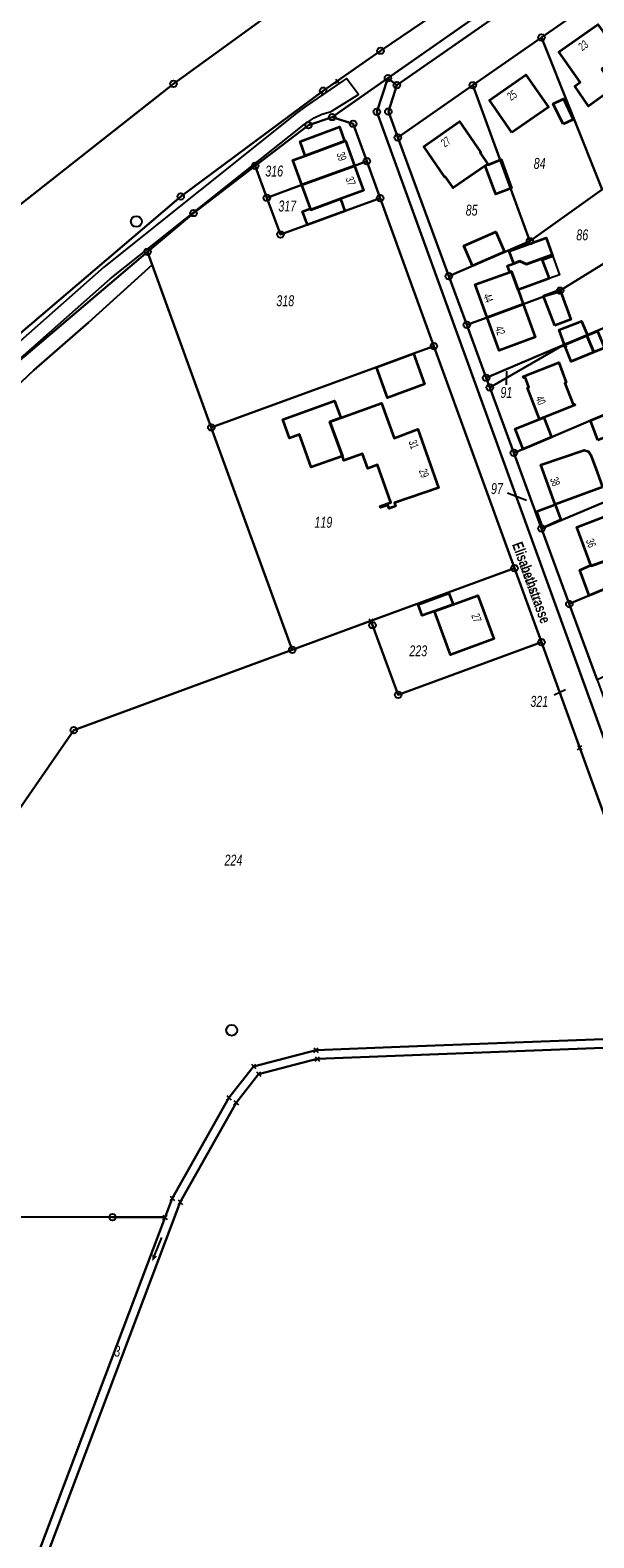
# Model space of a CAD drawing. Header units: metres. Extents: x 339653 to 341672, y 5744753 to 5747397.
# Tile 133 of 256: x 340745 to 340874, y 5745968 to 5746313. Entities that reach past the tile are written whole.
import ezdxf

# ---------------------------------------------------------------- set-up
doc = ezdxf.new("R2010")
doc.units = ezdxf.units.M
doc.header["$LTSCALE"] = 0.03
doc.header["$PDMODE"] = 3
doc.header["$PDSIZE"] = 0.5
doc.layers.add('B-Flurstück', color=83, linetype='Continuous')
doc.layers.add('UMRINGE_FAHRBAHN', color=7, linetype='Continuous')
for name, color, linetype, lineweight in [('B-Gebäude', 15, 'Continuous', 35), ('Flurstücke_Grenzpunkte', 7, 'Continuous', 25), ('Gewässer', 7, 'Continuous', 25), ('Lagebezeichnungen', 7, 'Continuous', 25), ('Netzpunkte', 7, 'Continuous', 25), ('Siedlung', 7, 'Continuous', 25), ('Siedlungsflächen - Bauwerke u. Einrichtungen', 7, 'Continuous', 25), ('Vegetation', 7, 'Continuous', 25), ('Verkehr', 7, 'Continuous', 25)]:
    doc.layers.add(name, color=color, linetype=linetype, lineweight=lineweight)
doc.styles.add('Flurstücksnummer - K 10 700', font='ariali.ttf', dxfattribs={"width": 0.7})
doc.styles.add('Hausnummern NRW', font='arial.ttf', dxfattribs={"width": 0.595})
doc.styles.add('Name - Bauwerken u. Einrichtungen - F 10', font='arialbd.ttf', dxfattribs={"width": 0.7})
doc.styles.add('Textart 8113', font='arial.ttf', dxfattribs={"width": 0.7})

# ---------------------------------------------------------------- blocks, each defined once
blk = doc.blocks.new('S1600.8202')
at = {"lineweight": -2}
blk.add_circle((-0.000001, 0.000001), 0.5, dxfattribs=at)
blk = doc.blocks.new('Grenzpunkt mit Abmarkung (Marke)')
at = {"lineweight": -2}
blk.add_circle((0, 0), 0.499, dxfattribs=at)
blk = doc.blocks.new('Bach', base_point=(-0.007389, 0))
blk.add_hatch(color=256).paths.add_polyline_path([(-0.5, 0), (-0.253694, 0.098522), (-0.253694, -0.098522)], flags=0)
blk.add_line((-0.253694, 0), (0.485223, 0))
blk = doc.blocks.new('Grenzpunkt. Abmarkung nach Quellenlage nicht zu spezifizieren')
at = {"lineweight": -2}
blk.add_hatch(color=256, dxfattribs=at).paths.add_polyline_path([(0, 0.165, -1), (0, -0.165, -1)], flags=0)
blk.add_point((0, 0), dxfattribs=at)

msp = doc.modelspace()

# ---------------------------------------------------------------- linework, layer by layer
at = {"layer": 'B-Flurstück', "color": 83}
for points in [[(340829.028, 5746300.195, 0), (340905.578, 5746353.477, 0), (340985.343, 5746408.877, 0), (340992.518, 5746413.062, 0), (340957.725, 5746393.174, 0), (340826.98, 5746301.795, 0), (340829.028, 5746300.195, 0)], [(340827.063, 5746294.153, 0), (340829.24, 5746288.234, 0), (340846.373, 5746300.166, 0), (340862.07, 5746311.098, 0), (340878.129, 5746322.282, 0), (340893.917, 5746333.277, 0), (340908.892, 5746343.707, 0), (340909.459, 5746344.102, 0), (340915.609, 5746348.385, 0), (340918.866, 5746350.653, 0), (340934.662, 5746361.653, 0), (340953.502, 5746374.771, 0), (340972.423, 5746387.945, 0), (340986.415, 5746397.687, 0), (340991.348, 5746396.326, 0), (340985.343, 5746408.877, 0), (340905.578, 5746353.477, 0), (340829.028, 5746300.195, 0), (340827.063, 5746294.153, 0)], [(340519.618, 5745971.181, 0), (340525.376, 5745980.861, 0), (340564.026, 5746034.103, 0), (340570.215, 5746042.061, 0), (340633.766, 5746123.784, 0), (340654.465, 5746148.333, 0), (340675.543, 5746170.973, 0), (340702.715, 5746199.362, 0), (340721.867, 5746217.776, 0), (340743.61, 5746238.065, 0), (340771.98, 5746262.078, 0), (340782.495, 5746270.98, 0), (340796.624, 5746281.759, 0), (340808.773, 5746291.029, 0), (340814.219, 5746292.919, 0), (340817.349, 5746295.096, 0), (340823.898, 5746299.651, 0), (340826.98, 5746301.795, 0), (340957.725, 5746393.174, 0)], [(340564.629, 5746365.908, 0), (340546.518, 5746294.114, 0), (340545.251, 5746289.092, 0), (340453.639, 5746214.272, 0), (340451.09, 5746211.671, 0), (340518.959, 5746045.995, 0), (340518.96, 5746045.993, 0), (340526.349, 5746027.955, 0), (340534.139, 5746038.915, 0), (340569.827, 5746088.072, 0), (340604.327, 5746131.884, 0), (340640.647, 5746173.847, 0), (340673.3, 5746208.898, 0), (340707.638, 5746242.752, 0), (340733.354, 5746265.451, 0), (340777.916, 5746300.517, 0), (340807.836, 5746322.231, 0)], [(340873.019, 5746340.454, 0), (340825.272, 5746308.076, 0), (340812.166, 5746298.938, 0), (340779.571, 5746274.745, 0), (340740.96, 5746241.875, 0), (340718.852, 5746222.111, 0), (340699.531, 5746203.891, 0), (340671.359, 5746174.676, 0), (340642.68, 5746143.535, 0), (340628.766, 5746127.699, 0), (340608.866, 5746102.669, 0), (340559.705, 5746037.384, 0), (340517.222, 5745979.589, 0), (340518.058, 5745976.656, 0), (340519.618, 5745971.181, 0)], [(340517.222, 5745979.589, 0), (340559.705, 5746037.384, 0), (340608.866, 5746102.669, 0), (340628.766, 5746127.699, 0), (340642.68, 5746143.535, 0), (340671.359, 5746174.676, 0), (340699.531, 5746203.891, 0), (340718.852, 5746222.111, 0), (340740.96, 5746241.875, 0), (340779.571, 5746274.745, 0), (340812.166, 5746298.938, 0), (340825.272, 5746308.076, 0), (340873.019, 5746340.454, 0)], [(340807.836, 5746322.231, 0), (340777.916, 5746300.517, 0), (340733.354, 5746265.451, 0), (340707.638, 5746242.752, 0), (340673.3, 5746208.898, 0), (340640.647, 5746173.847, 0), (340604.327, 5746131.884, 0), (340569.827, 5746088.072, 0), (340534.139, 5746038.915, 0), (340526.349, 5746027.955, 0), (340509.996, 5746004.947, 0), (340511.746, 5745998.807, 0), (340515.548, 5745985.462, 0), (340517.222, 5745979.589, 0)]]:
    msp.add_polyline3d(points, dxfattribs=at)
at = {"layer": 'B-Gebäude'}
for points in [[(340875.838, 5746303.881), (340878.725, 5746299.767), (340878.799, 5746299.66), (340872.866, 5746295.412), (340869.692, 5746300.002), (340870.92, 5746300.865), (340866.021, 5746307.833), (340874.965, 5746314.084), (340876.183, 5746312.35), (340880.054, 5746306.838), (340879.554, 5746306.487)], [(340855.322, 5746289.394), (340850.202, 5746296.785), (340858.469, 5746302.525), (340863.661, 5746295.167)], [(340867.012, 5746291.255), (340864.758, 5746295.966), (340867.095, 5746297.086), (340869.363, 5746292.369)], [(340817.057, 5746287.376), (340808.066, 5746284.074), (340806.882, 5746287.352), (340815.857, 5746290.674)], [(340849.786, 5746282.175), (340849.225, 5746281.788), (340841.899, 5746276.731), (340840.151, 5746279.271), (340840.003, 5746279.169), (340835.156, 5746286.211), (340843.329, 5746291.93), (340848.206, 5746284.802), (340848.058, 5746284.7)], [(340819.316, 5746281.783), (340807.265, 5746277.39), (340805.208, 5746283.025), (340808.066, 5746284.074), (340817.057, 5746287.376), (340817.254, 5746287.449)], [(340809.224, 5746271.999), (340807.265, 5746277.39), (340819.316, 5746281.783), (340821.374, 5746276.129), (340816.09, 5746274.185), (340809.334, 5746271.697)], [(340849.225, 5746281.788), (340849.786, 5746282.175), (340849.888, 5746282.026), (340852.834, 5746283.179), (340855.199, 5746276.661), (340851.611, 5746275.268)], [(340809.334, 5746271.697), (340816.09, 5746274.185), (340817.126, 5746271.391), (340808.581, 5746268.278), (340807.46, 5746271.356), (340809.224, 5746271.999)], [(340846.313, 5746258.909), (340844.329, 5746263.475), (340851.644, 5746266.663), (340853.631, 5746262.088)], [(340855.73, 5746259.418), (340854.701, 5746262.233), (340863.14, 5746265.313), (340864.563, 5746261.447), (340858.649, 5746259.27), (340857.133, 5746259.943)], [(340854.858, 5746257.495), (340854.344, 5746258.9), (340855.73, 5746259.418), (340857.133, 5746259.943), (340858.649, 5746259.27), (340864.563, 5746261.447), (340864.684, 5746261.118), (340862.262, 5746260.227), (340863.809, 5746255.999), (340856.732, 5746253.422), (340855.213, 5746257.624)], [(340857.919, 5746250.136), (340849.661, 5746247.114), (340846.956, 5746254.615), (340854.858, 5746257.495), (340855.213, 5746257.624), (340856.732, 5746253.422)], [(340865.13, 5746245.255), (340862.581, 5746251.949), (340866.424, 5746253.142), (340868.82, 5746246.682)], [(340857.919, 5746250.136), (340860.638, 5746242.616), (340852.372, 5746239.595), (340849.661, 5746247.114)], [(340872.467, 5746242.978), (340867.37, 5746240.832), (340866.125, 5746244.297), (340871.271, 5746246.293), (340872.579, 5746243.035)], [(340872.467, 5746242.978), (340872.579, 5746243.035), (340874.91, 5746243.974), (340876.479, 5746240.145), (340874.056, 5746239.206)], [(340872.467, 5746242.978), (340874.056, 5746239.206), (340868.891, 5746237.073), (340867.37, 5746240.832)], [(340832.831, 5746238.845), (340835.339, 5746231.841), (340826.871, 5746228.753), (340824.325, 5746235.745)], [(340861.658, 5746223.869), (340858.882, 5746231.063), (340859.227, 5746231.196), (340858.351, 5746233.438), (340858.015, 5746233.309), (340857.893, 5746233.625), (340866.022, 5746236.8), (340867.752, 5746232.261), (340867.425, 5746232.135), (340869.301, 5746227.213), (340869.628, 5746227.337), (340869.739, 5746227.047), (340862.585, 5746224.233)], [(340813.704, 5746223.262), (340816.547, 5746215.399), (340809.432, 5746212.888), (340806.758, 5746220.374), (340804.481, 5746219.552), (340802.94, 5746223.813), (340814.731, 5746228.084), (340816.18, 5746224.166)], [(340816.547, 5746215.399), (340813.704, 5746223.262), (340816.18, 5746224.166), (340825.475, 5746227.559), (340828.359, 5746219.548), (340833.775, 5746221.622), (340838.56, 5746208.189), (340828.476, 5746204.747), (340828.735, 5746203.989), (340827.237, 5746203.477), (340826.978, 5746204.235), (340825.28, 5746203.656), (340825.163, 5746203.997), (340827.658, 5746204.849), (340824.561, 5746213.418), (340822.345, 5746212.618), (340821.141, 5746215.945), (340816.887, 5746214.46)], [(340874.971, 5746219.071), (340873.331, 5746223.54), (340880.827, 5746226.663), (340882.539, 5746221.984)], [(340857.871, 5746217.05), (340856.065, 5746221.667), (340861.658, 5746223.869), (340862.585, 5746224.233), (340864.357, 5746219.773)], [(340876.03, 5746208.349), (340875.551, 5746208.172), (340865.246, 5746204.376), (340861.914, 5746213.455), (340871.856, 5746216.786), (340872.833, 5746216.516), (340873.404, 5746215.614), (340874.79, 5746211.779)], [(340862.334, 5746198.967), (340860.922, 5746202.808), (340865.246, 5746204.376), (340866.542, 5746200.843)], [(340873.449, 5746190.356), (340873.401, 5746190.487), (340870.175, 5746199.207), (340877.357, 5746201.91), (340877.466, 5746201.62), (340879.522, 5746202.396), (340884.427, 5746204.248), (340884.894, 5746203.016), (340888.651, 5746193.093), (340882.184, 5746190.624), (340881.203, 5746193.193), (340876.604, 5746191.438)], [(340873, 5746183.549), (340870.854, 5746189.401), (340873.401, 5746190.487), (340873.449, 5746190.356), (340876.604, 5746191.438), (340878.742, 5746185.966)], [(340841.856, 5746181.512), (340837.64, 5746179.991), (340834.818, 5746178.974), (340833.882, 5746181.548), (340840.931, 5746184.075)], [(340841.856, 5746181.512), (340847.547, 5746183.564), (340851.151, 5746173.68), (340841.278, 5746170.05), (340837.64, 5746179.991)]]:
    msp.add_lwpolyline(points, close=True, dxfattribs=at)
for points in [[(340860.922, 5746202.808), (340865.246, 5746204.376)], [(340860.922, 5746202.808), (340862.334, 5746198.967)]]:
    msp.add_lwpolyline(points, dxfattribs=at)
at = {"layer": 'Flurstücke_Grenzpunkte', "color": 83}
for p, q in [((340854.087, 5746231.689), (340854.145, 5746234.811)), ((340854.34, 5746207.028), (340858.653, 5746205.362)), ((340864.992, 5746160.909), (340867.543, 5746162.078))]:
    msp.add_line(p, q, dxfattribs=at)
for points in [[(340905.578, 5746353.477), (340829.028, 5746300.195), (340826.98, 5746301.795), (340957.725, 5746393.174), (340992.518, 5746413.062), (340985.343, 5746408.877)], [(340827.063, 5746294.153), (340829.028, 5746300.195), (340905.578, 5746353.477), (340985.343, 5746408.877), (340991.348, 5746396.326), (340986.415, 5746397.687), (340972.423, 5746387.945), (340954.256, 5746375.296), (340953.502, 5746374.771), (340934.662, 5746361.653), (340918.866, 5746350.653), (340915.609, 5746348.385), (340909.459, 5746344.102), (340908.892, 5746343.707), (340893.917, 5746333.277), (340878.129, 5746322.282), (340862.07, 5746311.098), (340846.373, 5746300.166), (340829.24, 5746288.234)], [(340883.65, 5746281.867), (340875.989, 5746276.373), (340862.07, 5746311.098), (340878.129, 5746322.282), (340880.816, 5746315.611), (340882.57, 5746311.256), (340884.162, 5746307.302), (340885.338, 5746304.381), (340891.995, 5746287.851)], [(340875.989, 5746276.373), (340859.454, 5746264.516), (340846.373, 5746300.166), (340862.07, 5746311.098)], [(340819.008, 5746291.393), (340814.219, 5746292.919), (340826.98, 5746301.795), (340824.419, 5746294.105), (340898.218, 5746090.672), (340902.864, 5746087.24), (340902.583, 5746081.517), (340895.146, 5746081.926), (340894.575, 5746083.496), (340870.015, 5746151.057), (340862.073, 5746172.91), (340855.928, 5746189.823), (340837.494, 5746240.543), (340825.202, 5746274.355), (340822.129, 5746282.809)], [(340906.077, 5746081.325), (340902.583, 5746081.517), (340902.864, 5746087.24), (340898.218, 5746090.672), (340824.419, 5746294.105), (340826.98, 5746301.795), (340829.028, 5746300.195), (340827.063, 5746294.153), (340829.24, 5746288.234), (340840.901, 5746256.538), (340844.997, 5746245.407), (340849.433, 5746233.346), (340850.261, 5746231.095), (340855.755, 5746216.162), (340862.113, 5746198.874), (340868.454, 5746181.634), (340874.825, 5746164.31), (340881.634, 5746145.799), (340888.874, 5746126.11), (340896.118, 5746106.409), (340901.113, 5746092.843), (340906.529, 5746088.997)], [(340859.454, 5746264.516), (340840.901, 5746256.538), (340829.24, 5746288.234), (340846.373, 5746300.166)], [(340807.265, 5746277.39), (340799.289, 5746274.481), (340796.624, 5746281.759), (340808.773, 5746291.029), (340814.219, 5746292.919), (340819.008, 5746291.393), (340822.129, 5746282.809), (340819.316, 5746281.783)], [(340773.04, 5746259.167), (340771.98, 5746262.078), (340782.495, 5746270.98), (340796.624, 5746281.759), (340799.289, 5746274.481), (340802.38, 5746266.039), (340825.202, 5746274.355), (340837.494, 5746240.543), (340832.831, 5746238.845), (340824.325, 5746235.745), (340786.58, 5746221.993), (340774.269, 5746255.797)], [(340825.202, 5746274.355), (340802.38, 5746266.039), (340799.289, 5746274.481), (340807.265, 5746277.39), (340819.316, 5746281.783), (340822.129, 5746282.809)], [(340844.997, 5746245.407), (340840.901, 5746256.538), (340859.454, 5746264.516), (340875.989, 5746276.373), (340883.65, 5746281.867), (340888.114, 5746270.421), (340889.271, 5746267.451), (340866.389, 5746253.237), (340857.919, 5746250.136), (340849.661, 5746247.114)], [(340867.381, 5746240.902), (340849.433, 5746233.346), (340844.997, 5746245.407), (340849.661, 5746247.114), (340857.919, 5746250.136), (340866.389, 5746253.237), (340889.271, 5746267.451), (340894.773, 5746253.343), (340895.078, 5746252.561)], [(340580.665, 5746041.991), (340576.881, 5746042.001), (340633.766, 5746123.784), (340654.465, 5746148.333), (340675.543, 5746170.973), (340702.715, 5746199.362), (340721.867, 5746217.776), (340743.61, 5746238.065), (340771.98, 5746262.078), (340773.04, 5746259.167), (340774.269, 5746255.797), (340786.58, 5746221.993), (340805.094, 5746171.16), (340755.1, 5746152.814), (340678.291, 5746041.735), (340653.286, 5746041.801)], [(340855.755, 5746216.162), (340850.261, 5746231.095), (340867.381, 5746240.902), (340895.078, 5746252.561), (340901.208, 5746236.855), (340901.75, 5746235.468), (340873.331, 5746223.54), (340864.357, 5746219.773), (340857.871, 5746217.05)], [(340823.078, 5746177.762), (340805.094, 5746171.16), (340786.58, 5746221.993), (340824.325, 5746235.745), (340832.831, 5746238.845), (340837.494, 5746240.543), (340855.928, 5746189.823)], [(340867.381, 5746240.902), (340850.261, 5746231.095), (340849.433, 5746233.346)], [(340862.334, 5746198.967), (340862.113, 5746198.874), (340855.755, 5746216.162), (340857.871, 5746217.05), (340864.357, 5746219.773), (340873.331, 5746223.54), (340901.75, 5746235.468), (340907.6, 5746220.478), (340908.403, 5746218.421)], [(340873, 5746183.549), (340868.454, 5746181.634), (340862.113, 5746198.874), (340862.334, 5746198.967), (340908.403, 5746218.421), (340913.947, 5746204.213), (340915.095, 5746201.271), (340878.742, 5746185.966)], [(340874.825, 5746164.31), (340868.454, 5746181.634), (340873, 5746183.549), (340878.742, 5746185.966), (340915.095, 5746201.271), (340921.126, 5746185.816), (340900.281, 5746176.147), (340885.998, 5746169.505), (340879.632, 5746166.545)], [(340829.285, 5746160.876), (340823.422, 5746176.824), (340823.078, 5746177.762), (340855.928, 5746189.823), (340862.073, 5746172.91)], [(340678.291, 5746041.735), (340755.1, 5746152.814), (340805.094, 5746171.16), (340823.078, 5746177.762), (340823.422, 5746176.824), (340829.285, 5746160.876), (340862.073, 5746172.91), (340870.015, 5746151.057), (340894.575, 5746083.496), (340895.146, 5746081.926), (340880.201, 5746082.348), (340829.682, 5746080.413), (340810.518, 5746079.679), (340796.249, 5746075.963), (340790.601, 5746068.798), (340777.644, 5746045.799), (340776.011, 5746041.478), (340763.987, 5746041.509)], [(340779.458, 5746044.94), (340747.931, 5745961.518), (340745.92, 5745961.851), (340776.011, 5746041.478), (340777.644, 5746045.799), (340790.601, 5746068.798), (340796.249, 5746075.963), (340810.518, 5746079.679), (340829.682, 5746080.413), (340880.201, 5746082.348), (340895.146, 5746081.926), (340895.873, 5746079.929), (340880.193, 5746080.348), (340810.816, 5746077.689), (340797.404, 5746074.198), (340792.264, 5746067.676)], [(340748.543, 5745961.417), (340747.931, 5745961.518), (340779.458, 5746044.94), (340792.264, 5746067.676), (340797.404, 5746074.198), (340810.816, 5746077.689), (340880.193, 5746080.348), (340895.873, 5746079.929), (340896.415, 5746078.439), (340930.678, 5746076.533), (341046.403, 5746070.095), (341105.319, 5746078.461), (341107.43, 5746063.61), (341122.242, 5746065.717), (341126.233, 5746037.635), (341126.202, 5746024.803), (341126.101, 5745983.448), (341126.05, 5745962.351), (340922.936, 5745961.848)], [(340696.92, 5745961.864), (340623.443, 5745961.674), (340653.286, 5746041.801), (340678.291, 5746041.735), (340763.987, 5746041.509), (340776.011, 5746041.478), (340745.92, 5745961.851), (340745.093, 5745961.988)]]:
    msp.add_lwpolyline(points, close=True, dxfattribs=at)
for points in [[(340957.725, 5746393.174), (340826.98, 5746301.795), (340814.219, 5746292.919), (340808.773, 5746291.029), (340796.624, 5746281.759), (340782.495, 5746270.98), (340771.98, 5746262.078), (340743.61, 5746238.065)], [(340807.836, 5746322.231), (340777.916, 5746300.517), (340733.354, 5746265.451), (340707.638, 5746242.752), (340673.3, 5746208.898), (340640.647, 5746173.847), (340604.327, 5746131.884), (340569.83, 5746088.072), (340534.203, 5746038.897), (340510.104, 5746004.941), (340503.53, 5746027.973), (340473.998, 5746131.449), (340451.096, 5746211.695), (340453.698, 5746214.35), (340545.251, 5746289.092), (340546.518, 5746294.114), (340564.629, 5746365.908)], [(340873.019, 5746340.454), (340825.272, 5746308.076), (340812.166, 5746298.938), (340779.571, 5746274.745), (340740.96, 5746241.875), (340718.852, 5746222.111), (340699.531, 5746203.891), (340671.359, 5746174.676), (340642.68, 5746143.535), (340628.766, 5746127.699), (340608.866, 5746102.669), (340559.781, 5746037.367), (340517.331, 5745979.624), (340510.104, 5746004.941), (340534.203, 5746038.897), (340569.83, 5746088.072), (340604.327, 5746131.884), (340640.647, 5746173.847), (340673.3, 5746208.898), (340707.638, 5746242.752), (340733.354, 5746265.451), (340777.916, 5746300.517), (340807.836, 5746322.231)], [(340740.96, 5746241.875), (340779.571, 5746274.745), (340812.166, 5746298.938), (340825.272, 5746308.076), (340873.019, 5746340.454)], [(340829.682, 5746080.413), (340880.201, 5746082.348)], [(340796.249, 5746075.963), (340810.518, 5746079.679)], [(340810.518, 5746079.679), (340829.682, 5746080.413)], [(340790.601, 5746068.798), (340796.249, 5746075.963)], [(340777.644, 5746045.799), (340790.601, 5746068.798)], [(340776.011, 5746041.478), (340777.644, 5746045.799)], [(340745.92, 5745961.851), (340776.011, 5746041.478)]]:
    msp.add_lwpolyline(points, dxfattribs=at)
at = {"layer": 'Gewässer', "color": 83}
msp.add_lwpolyline([(340745.92, 5745961.851), (340776.011, 5746041.478), (340777.644, 5746045.799), (340790.601, 5746068.798), (340796.249, 5746075.963), (340810.518, 5746079.679), (340829.682, 5746080.413), (340880.201, 5746082.348), (340895.146, 5746081.926), (340895.873, 5746079.929), (340880.193, 5746080.348), (340810.816, 5746077.689), (340797.404, 5746074.198), (340792.264, 5746067.676), (340779.458, 5746044.94), (340747.931, 5745961.518)], dxfattribs=at)
at = {"layer": 'Netzpunkte', "color": 83}
for p in [(340815.488, 5746301.075), (340870.84, 5746148.776)]:
    msp.add_point(p, dxfattribs=at)
at = {"layer": 'Siedlung', "color": 83}
for points in [[(340826.98, 5746301.795), (340957.725, 5746393.174), (340992.518, 5746413.062), (340985.343, 5746408.877), (340905.578, 5746353.477), (340829.028, 5746300.195)], [(340796.624, 5746281.759), (340808.773, 5746291.029), (340814.219, 5746292.919), (340819.008, 5746291.393), (340822.129, 5746282.809), (340825.202, 5746274.355), (340802.38, 5746266.039), (340799.289, 5746274.481)], [(340799.289, 5746274.481), (340802.38, 5746266.039), (340825.202, 5746274.355), (340837.494, 5746240.543), (340832.831, 5746238.845), (340824.325, 5746235.745), (340786.58, 5746221.993), (340774.269, 5746255.797), (340773.04, 5746259.167), (340771.98, 5746262.078), (340782.495, 5746270.98), (340796.624, 5746281.759)], [(340786.58, 5746221.993), (340824.325, 5746235.745), (340832.831, 5746238.845), (340837.494, 5746240.543), (340855.928, 5746189.823), (340862.073, 5746172.91), (340829.285, 5746160.876), (340823.422, 5746176.824), (340823.078, 5746177.762), (340805.094, 5746171.16)]]:
    msp.add_lwpolyline(points, close=True, dxfattribs=at)
msp.add_lwpolyline([(340874.825, 5746164.31), (340868.454, 5746181.634), (340862.113, 5746198.874), (340855.755, 5746216.162), (340850.261, 5746231.095), (340849.433, 5746233.346), (340844.997, 5746245.407), (340840.901, 5746256.538), (340829.24, 5746288.234), (340846.373, 5746300.166), (340862.07, 5746311.098), (340878.129, 5746322.282)], dxfattribs=at)
at = {"layer": 'Siedlungsflächen - Bauwerke u. Einrichtungen', "color": 83}
msp.add_lwpolyline([(340862.262, 5746260.227), (340864.684, 5746261.118), (340866.242, 5746256.885), (340863.809, 5746255.999)], close=True, dxfattribs=at)
msp.add_lwpolyline([(340862.581, 5746251.949), (340862.517, 5746252.117), (340866.285, 5746253.517), (340866.389, 5746253.237), (340866.424, 5746253.142)], dxfattribs=at)
at = {"layer": 'UMRINGE_FAHRBAHN', "color": 83}
msp.add_polyline3d([(340727.697, 5746224.378, 0), (340763.436, 5746255.945, 0), (340807.837, 5746291.225, 0), (340810.11, 5746292.702, 0), (340811.866, 5746293.57, 0), (340813.741, 5746294.133, 0), (340814.25, 5746294.352, 0), (340816.046, 5746295.449, 0), (340820.203, 5746298.083, 0), (340817.516, 5746301.747, 0), (340816.836, 5746301.249, 0), (340808.116, 5746295.296, 0), (340806.083, 5746293.809, 0), (340761.965, 5746258.598, 0), (340725.665, 5746226.534, 0)], dxfattribs=at)
at = {"layer": 'Vegetation', "color": 83}
for points in [[(340807.836, 5746322.231), (340777.916, 5746300.517), (340733.354, 5746265.451)], [(340721.135, 5746211.662), (340745.954, 5746235.056), (340758.452, 5746245.952), (340773.04, 5746259.167), (340774.269, 5746255.797), (340786.58, 5746221.993), (340805.094, 5746171.16), (340823.078, 5746177.762), (340823.422, 5746176.824), (340829.285, 5746160.876), (340862.073, 5746172.91), (340870.015, 5746151.057), (340894.575, 5746083.496), (340895.146, 5746081.926), (340880.201, 5746082.348), (340829.682, 5746080.413), (340810.518, 5746079.679), (340796.249, 5746075.963), (340790.601, 5746068.798), (340777.644, 5746045.799), (340776.011, 5746041.478), (340745.92, 5745961.851)]]:
    msp.add_lwpolyline(points, dxfattribs=at)
for points in [[(340654.465, 5746148.333), (340675.543, 5746170.973), (340702.715, 5746199.362), (340721.867, 5746217.776), (340743.61, 5746238.065), (340771.98, 5746262.078), (340773.04, 5746259.167), (340758.452, 5746245.952), (340745.954, 5746235.056), (340721.135, 5746211.662), (340705.277, 5746196.04), (340681.328, 5746172.389), (340658.317, 5746147.189), (340644.337, 5746130.256), (340621.256, 5746098.402), (340598.436, 5746067.438), (340590.01, 5746055.586), (340580.665, 5746041.991), (340576.881, 5746042.001), (340633.766, 5746123.784)], [(340810.816, 5746077.689), (340880.193, 5746080.348), (340895.873, 5746079.929), (340896.415, 5746078.439), (340930.678, 5746076.533), (340927.618, 5746029.064), (340922.936, 5745961.848), (340748.543, 5745961.417), (340747.931, 5745961.518), (340779.458, 5746044.94), (340792.264, 5746067.676), (340797.404, 5746074.198)]]:
    msp.add_lwpolyline(points, close=True, dxfattribs=at)
at = {"layer": 'Verkehr', "color": 83}
msp.add_lwpolyline([(340829.24, 5746288.234), (340827.063, 5746294.153), (340829.028, 5746300.195), (340905.578, 5746353.477), (340985.343, 5746408.877), (340991.348, 5746396.326), (340986.415, 5746397.687), (340972.423, 5746387.945), (340954.256, 5746375.296), (340953.502, 5746374.771), (340934.662, 5746361.653), (340918.866, 5746350.653), (340915.609, 5746348.385), (340909.459, 5746344.102), (340908.892, 5746343.707), (340893.917, 5746333.277), (340878.129, 5746322.282), (340862.07, 5746311.098), (340846.373, 5746300.166)], close=True, dxfattribs=at)
for points in [[(340957.725, 5746393.174), (340826.98, 5746301.795), (340814.219, 5746292.919), (340808.773, 5746291.029), (340796.624, 5746281.759), (340782.495, 5746270.98), (340771.98, 5746262.078), (340743.61, 5746238.065)], [(340873.019, 5746340.454), (340825.272, 5746308.076), (340812.166, 5746298.938), (340779.571, 5746274.745), (340740.96, 5746241.875), (340718.852, 5746222.111), (340699.531, 5746203.891), (340671.359, 5746174.676), (340642.68, 5746143.535), (340628.766, 5746127.699), (340608.866, 5746102.669), (340559.781, 5746037.367), (340517.331, 5745979.624), (340510.104, 5746004.941), (340534.203, 5746038.897), (340569.83, 5746088.072), (340604.327, 5746131.884), (340640.647, 5746173.847), (340673.3, 5746208.898), (340707.638, 5746242.752), (340733.354, 5746265.451), (340777.916, 5746300.517), (340807.836, 5746322.231)], [(340740.96, 5746241.875), (340779.571, 5746274.745), (340812.166, 5746298.938), (340825.272, 5746308.076), (340873.019, 5746340.454)], [(340894.575, 5746083.496), (340870.015, 5746151.057), (340862.073, 5746172.91), (340855.928, 5746189.823), (340837.494, 5746240.543), (340825.202, 5746274.355), (340822.129, 5746282.809), (340819.008, 5746291.393), (340814.219, 5746292.919), (340826.98, 5746301.795), (340829.028, 5746300.195), (340827.063, 5746294.153), (340829.24, 5746288.234), (340840.901, 5746256.538), (340844.997, 5746245.407), (340849.433, 5746233.346), (340850.261, 5746231.095), (340855.755, 5746216.162), (340862.113, 5746198.874), (340868.454, 5746181.634), (340874.825, 5746164.31)]]:
    msp.add_lwpolyline(points, dxfattribs=at)

# ---------------------------------------------------------------- block references
at = {"layer": 'Flurstücke_Grenzpunkte', "color": 83, "xscale": 1.5, "yscale": 1.5, "zscale": 1.5}
for name, p in [('Grenzpunkt mit Abmarkung (Marke)', (340862.07, 5746311.098)), ('Grenzpunkt mit Abmarkung (Marke)', (340825.272, 5746308.076)), ('Grenzpunkt mit Abmarkung (Marke)', (340826.98, 5746301.795)), ('Grenzpunkt mit Abmarkung (Marke)', (340777.916, 5746300.517)), ('Grenzpunkt mit Abmarkung (Marke)', (340812.166, 5746298.938)), ('Grenzpunkt mit Abmarkung (Marke)', (340829.028, 5746300.195)), ('Grenzpunkt mit Abmarkung (Marke)', (340846.373, 5746300.166)), ('Grenzpunkt mit Abmarkung (Marke)', (340814.219, 5746292.919)), ('Grenzpunkt mit Abmarkung (Marke)', (340819.008, 5746291.393)), ('Grenzpunkt mit Abmarkung (Marke)', (340824.419, 5746294.105)), ('Grenzpunkt mit Abmarkung (Marke)', (340827.063, 5746294.153)), ('Grenzpunkt mit Abmarkung (Marke)', (340808.773, 5746291.029)), ('Grenzpunkt mit Abmarkung (Marke)', (340829.24, 5746288.234)), ('Grenzpunkt mit Abmarkung (Marke)', (340796.624, 5746281.759)), ('Grenzpunkt mit Abmarkung (Marke)', (340822.129, 5746282.809)), ('Grenzpunkt mit Abmarkung (Marke)', (340779.571, 5746274.745)), ('Grenzpunkt mit Abmarkung (Marke)', (340799.289, 5746274.481)), ('Grenzpunkt mit Abmarkung (Marke)', (340825.202, 5746274.355)), ('Grenzpunkt mit Abmarkung (Marke)', (340782.495, 5746270.98)), ('Grenzpunkt mit Abmarkung (Marke)', (340802.38, 5746266.039)), ('Grenzpunkt mit Abmarkung (Marke)', (340859.454, 5746264.516)), ('Grenzpunkt mit Abmarkung (Marke)', (340771.98, 5746262.078)), ('Grenzpunkt mit Abmarkung (Marke)', (340840.901, 5746256.538)), ('Grenzpunkt mit Abmarkung (Marke)', (340866.389, 5746253.237)), ('Grenzpunkt mit Abmarkung (Marke)', (340844.997, 5746245.407)), ('Grenzpunkt mit Abmarkung (Marke)', (340837.494, 5746240.543)), ('Grenzpunkt. Abmarkung nach Quellenlage nicht zu spezifizieren', (340867.381, 5746240.902)), ('Grenzpunkt mit Abmarkung (Marke)', (340849.433, 5746233.346)), ('Grenzpunkt mit Abmarkung (Marke)', (340850.261, 5746231.095)), ('Grenzpunkt mit Abmarkung (Marke)', (340786.58, 5746221.993)), ('Grenzpunkt mit Abmarkung (Marke)', (340855.755, 5746216.162)), ('Grenzpunkt mit Abmarkung (Marke)', (340862.113, 5746198.874)), ('Grenzpunkt mit Abmarkung (Marke)', (340855.928, 5746189.823)), ('Grenzpunkt mit Abmarkung (Marke)', (340868.454, 5746181.634)), ('Grenzpunkt. Abmarkung nach Quellenlage nicht zu spezifizieren', (340823.078, 5746177.762)), ('Grenzpunkt mit Abmarkung (Marke)', (340823.422, 5746176.824)), ('Grenzpunkt mit Abmarkung (Marke)', (340805.094, 5746171.16)), ('Grenzpunkt mit Abmarkung (Marke)', (340862.073, 5746172.91)), ('Grenzpunkt mit Abmarkung (Marke)', (340829.285, 5746160.876)), ('Grenzpunkt mit Abmarkung (Marke)', (340755.1, 5746152.814)), ('Grenzpunkt. Abmarkung nach Quellenlage nicht zu spezifizieren', (340810.518, 5746079.679)), ('Grenzpunkt. Abmarkung nach Quellenlage nicht zu spezifizieren', (340796.249, 5746075.963)), ('Grenzpunkt. Abmarkung nach Quellenlage nicht zu spezifizieren', (340810.816, 5746077.689)), ('Grenzpunkt. Abmarkung nach Quellenlage nicht zu spezifizieren', (340797.404, 5746074.198)), ('Grenzpunkt. Abmarkung nach Quellenlage nicht zu spezifizieren', (340790.601, 5746068.798)), ('Grenzpunkt. Abmarkung nach Quellenlage nicht zu spezifizieren', (340792.264, 5746067.676)), ('Grenzpunkt. Abmarkung nach Quellenlage nicht zu spezifizieren', (340777.644, 5746045.799)), ('Grenzpunkt. Abmarkung nach Quellenlage nicht zu spezifizieren', (340779.458, 5746044.94)), ('Grenzpunkt mit Abmarkung (Marke)', (340763.987, 5746041.509)), ('Grenzpunkt. Abmarkung nach Quellenlage nicht zu spezifizieren', (340776.011, 5746041.478))]:
    msp.add_blockref(name, p, dxfattribs=at)
at = {"layer": 'Gewässer', "color": 83, "xscale": 6, "yscale": 6, "zscale": 6, "rotation": 68.519562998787}
msp.add_blockref('Bach', (340774.15, 5746034.145), dxfattribs=at)
at = {"layer": 'Netzpunkte', "color": 83, "xscale": 2.5, "yscale": 2.5, "zscale": 2.5}
for p in [(340769.445, 5746269.041), (340791.258, 5746084.219)]:
    msp.add_blockref('S1600.8202', p, dxfattribs=at)

# ---------------------------------------------------------------- texts
at = {"layer": 'Flurstücke_Grenzpunkte', "color": 83, "char_height": 2.5, "attachment_point": 8, "line_spacing_factor": 0.69, "style": 'Flurstücksnummer - K 10 700'}
for s, insert in [('316', (340800.954, 5746279.289)), ('84', (340861.666, 5746281.027)), ('317', (340803.952, 5746271.303)), ('85', (340846.111, 5746270.358)), ('86', (340871.413, 5746264.702)), ('318', (340803.486, 5746249.653)), ('91', (340854.055, 5746228.689)), ('97', (340851.9, 5746206.721)), ('119', (340812.207, 5746199.025)), ('223', (340833.901, 5746169.648)), ('321', (340861.582, 5746158.097)), ('224', (340791.636, 5746121.857)), ('3', (340765.048, 5746009.596))]:
    msp.add_mtext(s, dxfattribs=dict(at, insert=insert))
at = {"layer": 'Lagebezeichnungen', "color": 83, "attachment_point": 8, "line_spacing_factor": 0.69}
for s, insert, char_height, rotation, style in [('23', (340872.192, 5746308.486), 1.9, 34.96501, 'Hausnummern NRW'), ('25', (340855.904, 5746297.091), 1.9, 34.74898, 'Hausnummern NRW'), ('27', (340840.753, 5746286.467), 1.9, 35.04601, 'Hausnummern NRW'), ('39', (340815.466, 5746283.59), 1.9, 290.007, 'Hausnummern NRW'), ('37', (340817.526, 5746277.93), 1.9, 289.99797, 'Hausnummern NRW'), ('44', (340849.046, 5746251.231), 1.9, 289.84502, 'Hausnummern NRW'), ('42', (340851.736, 5746243.794), 1.9, 289.84502, 'Hausnummern NRW'), ('40', (340861.013, 5746227.837), 1.9, 291.15001, 'Hausnummern NRW'), ('31', (340831.956, 5746217.787), 1.9, 289.61098, 'Hausnummern NRW'), ('29', (340834.302, 5746211.201), 1.9, 289.61098, 'Hausnummern NRW'), ('38', (340864.314, 5746209.267), 1.9, 290.142, 'Hausnummern NRW'), ('Elisabethstrasse', (340858.604, 5746186.091), 2.5, 289.94403, 'Name - Bauwerken u. Einrichtungen - F 10'), ('36', (340872.511, 5746195.217), 1.9, 290.34902, 'Hausnummern NRW'), ('Elisabethstrasse', (340858.604, 5746186.091), 1, 289.94403, 'Textart 8113'), ('27', (340846.335, 5746178.133), 1.9, 290.04298, 'Hausnummern NRW')]:
    msp.add_mtext(s, dxfattribs=dict(at, insert=insert, char_height=char_height, rotation=rotation, style=style))

doc.saveas('drawing.dxf')
